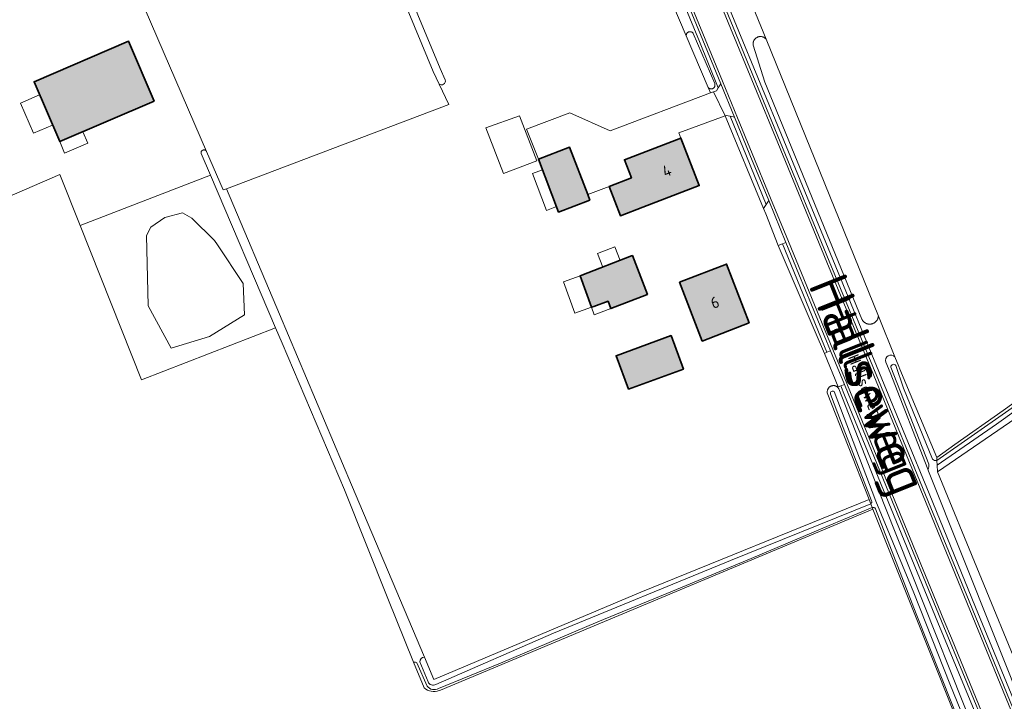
# Model space of a CAD drawing. Header units: metres. Extents: x 200031 to 204075, y 460125 to 464703.
# Tile 137 of 178: x 202958 to 203114, y 462648 to 462757. Entities that reach past the tile are written whole.
import ezdxf
from ezdxf.enums import TextEntityAlignment as Align

# ---------------------------------------------------------------- set-up
doc = ezdxf.new("R2010")
doc.units = ezdxf.units.M
doc.header["$LTSCALE"] = 2
for name, color, linetype, lineweight in [('B-WE-GR-BOS_LOOF-GV', 253, 'Continuous', 13), ('B-WE-GR-GRAS-GV', 253, 'Continuous', 13), ('B-WE-OG-BEBOUWING-GV', 253, 'Continuous', 35), ('B-WE-OG-BEBOUWING-T18', 253, 'Continuous', 18), ('B-WE-OG-BEBOUWING_LUIFEL-GV', 253, 'Continuous', 18), ('B-WE-OG-BEBOUWING_OVERBOUWING-GV', 253, 'Continuous', 18), ('B-WE-OG-TERREIN_CULTUURSCHEIDING-GV', 253, 'Continuous', 18), ('B-WE-OG-TERREIN_ERF-GV', 253, 'Continuous', 18), ('B-WE-OG-TOPOGRAFIE-T18', 250, 'Continuous', 18), ('B-WE-OG-TOPOGRAFIE-T25_2000', 250, 'Continuous', 18), ('B-WE-OG-TOPOGRAFIE-T25_2500', 250, 'Continuous', 18), ('B-WE-OG-WATER_GREPPEL-GV', 253, 'Continuous', 18), ('B-WE-OG-WATER_MEER-GV', 253, 'Continuous', 18), ('B-WE-OG-WATER_SLOOT-GV', 253, 'Continuous', 18), ('B-WE-OG-WEG-GV', 253, 'Continuous', 18), ('B-WE-VH-VERHARDING_ASFALT-GV', 253, 'Continuous', 18), ('B-WE-VH-VERHARDING_BETON-A', 254, 'Continuous', 25), ('B-WE-VH-VERHARDING_BETONSTRAATSTEEN-GV', 253, 'Continuous', 18), ('B-WE-VH-VERHARDING_GRASBETONSTEEN-GV', 253, 'Continuous', 18)]:
    doc.layers.add(name, color=color, linetype=linetype, lineweight=lineweight)
doc.styles.add('NLCS-ISO-M1000-T18', font='NLCS-ISO.ttf', dxfattribs={"height": 1.8})
doc.styles.add('NLCS-ISO-M2000-T25', font='NLCS-ISO.ttf', dxfattribs={"height": 5})
doc.styles.add('NLCS-ISO-M2500-T25', font='NLCS-ISO.ttf', dxfattribs={"height": 6.25})

msp = doc.modelspace()

# ---------------------------------------------------------------- hatches: boundary and pattern name
at = {"layer": 'B-WE-VH-VERHARDING_BETON-A'}
h = msp.add_hatch(color=256, dxfattribs=at)
h.dxf.hatch_style = 1
h.paths.add_polyline_path([(202979.02, 462743.6), (202974.95, 462753.1), (202959.96, 462746.68), (202964.03, 462737.18)])
h = msp.add_hatch(color=256, dxfattribs=at)
h.dxf.hatch_style = 1
h.paths.add_polyline_path([(203051.15, 462730.08), (203052.94, 462725.41), (203056.474, 462726.758), (203065.429, 462730.199), (203062.531, 462737.739), (203053.577, 462734.298), (203054.679, 462731.43)])
h = msp.add_hatch(color=256, dxfattribs=at)
h.dxf.hatch_style = 1
h.paths.add_polyline_path([(203039.931, 462734.397), (203043.143, 462726.004), (203048.08, 462727.904), (203047.746, 462728.777), (203044.868, 462736.297)])
h = msp.add_hatch(color=256, dxfattribs=at)
h.dxf.hatch_style = 1
h.paths.add_polyline_path([(203057.22, 462712.926), (203054.835, 462719.093), (203054.704, 462719.042), (203046.81, 462715.979), (203046.53, 462715.87), (203048.338, 462710.902), (203048.726, 462711.044), (203050.969, 462711.86), (203051.396, 462710.685), (203057.094, 462712.877)])
h = msp.add_hatch(color=256, dxfattribs=at)
h.dxf.hatch_style = 1
h.paths.add_polyline_path([(203073.377, 462708.413), (203069.783, 462717.746), (203062.308, 462714.872), (203065.901, 462705.543)])
h = msp.add_hatch(color=256, dxfattribs=at)
h.dxf.hatch_style = 1
h.paths.add_polyline_path([(203054.214, 462697.888), (203062.93, 462701.094), (203060.971, 462706.42), (203052.255, 462703.214)])

# ---------------------------------------------------------------- linework, layer by layer
at = {"layer": 'B-WE-GR-BOS_LOOF-GV', "flags": 128}
for points in [[(202967.291, 462723.87), (202977.012, 462699.388), (202998.246, 462707.638), (202987.929, 462731.838)], [(202977.769, 462722.286), (202978.484, 462723.628), (202980.716, 462725.147), (202983.485, 462725.862), (202985.003, 462725.057), (202988.575, 462721.483), (202989.045, 462720.783), (202993.131, 462714.691), (202993.309, 462709.686), (202987.772, 462706.29), (202981.699, 462704.413), (202978.037, 462711.116)]]:
    msp.add_lwpolyline(points, close=True, dxfattribs=at)
at = {"layer": 'B-WE-GR-GRAS-GV', "flags": 128}
for points in [[(202955.451, 462773.938), (202959.605, 462775.664), (202959.173, 462776.702), (202963.336, 462778.423), (202965.09, 462774.36), (202969.729, 462776.43), (202987.304, 462735.623), (202989.935, 462729.514), (202990.453, 462729.71), (203025.719, 462743.064), (203024.181, 462746.303), (203023.236, 462748.293), (203009.85, 462780.61), (202998.701, 462805.958), (202988.376, 462793.08), (202980.958, 462783.627), (202980.055, 462782.489), (202971.824, 462789.064), (202972.856, 462790.314), (202967.177, 462795.001), (202968.811, 462797.006), (202962.42, 462803.626), (202959.42, 462800.227), (202956.165, 462807.001)], [(203073.484, 462759.688), (203076.022, 462753.433), (203093.839, 462709.511), (203096.471, 462703.023), (203097.091, 462701.495), (203097.253, 462701.105), (203103.089, 462687.087), (203105.986, 462689.129), (203113.617, 462694.508), (203135.386, 462710.182)], [(203021.82, 462650.516), (203020.148, 462654.616), (203016.037, 462664.702), (203009.201, 462681.94), (202999.283, 462705.204), (202998.246, 462707.638), (202977.012, 462699.388), (202967.291, 462723.87), (202964.076, 462731.967), (202947.208, 462724.669), (202943.316, 462722.984), (202944.914, 462719.29), (202935.394, 462715.17), (202913.901, 462705.871), (202903.398, 462726.098), (202896.424, 462732.459), (202891.717, 462727.08), (202889.085, 462724.072)], [(203132.732, 462705.067), (203103.211, 462684.812), (203116.414, 462652.667)], [(203161.843, 462507.975), (203128.729, 462589.054), (203114.194, 462625.562), (203111.766, 462631.661), (203092.967, 462678.879), (203024.408, 462650.172), (203024.201, 462650.086)]]:
    msp.add_lwpolyline(points, dxfattribs=at)
at = {"layer": 'B-WE-GR-GRAS-GV'}
msp.add_lwpolyline([(203024.201, 462650.086, -0.2706729), (203021.82, 462650.516)], format="xyb", dxfattribs=at)
at = {"layer": 'B-WE-OG-BEBOUWING-GV', "flags": 128}
for points in [[(202979.02, 462743.6), (202974.95, 462753.1), (202959.96, 462746.68), (202964.03, 462737.18)], [(203051.15, 462730.08), (203052.94, 462725.41), (203056.474, 462726.758), (203065.429, 462730.199), (203062.531, 462737.739), (203053.577, 462734.298), (203054.679, 462731.43)], [(203039.931, 462734.397), (203043.143, 462726.004), (203048.08, 462727.904), (203047.746, 462728.777), (203044.868, 462736.297)], [(203057.22, 462712.926), (203054.835, 462719.093), (203054.704, 462719.042), (203046.81, 462715.979), (203046.53, 462715.87), (203048.338, 462710.902), (203048.726, 462711.044), (203050.969, 462711.86), (203051.396, 462710.685), (203057.094, 462712.877)], [(203073.377, 462708.413), (203069.783, 462717.746), (203062.308, 462714.872), (203065.901, 462705.543)], [(203054.214, 462697.888), (203062.93, 462701.094), (203060.971, 462706.42), (203052.255, 462703.214)]]:
    msp.add_lwpolyline(points, close=True, dxfattribs=at)
at = {"layer": 'B-WE-OG-BEBOUWING_LUIFEL-GV', "flags": 128}
for points in [[(202960.855, 462744.59), (202957.822, 462743.291), (202959.87, 462738.511), (202962.903, 462739.811), (202961.995, 462741.93)], [(203036.919, 462741.295), (203031.605, 462739.345), (203034.4, 462732.113), (203039.679, 462734.154)], [(202964.03, 462737.18), (202964.818, 462735.342), (202968.494, 462736.917), (202967.707, 462738.755)], [(203038.972, 462732.118), (203041.208, 462726.275), (203042.805, 462726.886), (203041.537, 462730.201), (203040.569, 462732.729)], [(203050.58, 462717.442), (203050.588, 462717.445), (203052.909, 462718.345), (203052.074, 462720.497), (203049.306, 462719.423), (203050.14, 462717.271), (203050.574, 462717.44)], [(203048.783, 462709.68), (203051.396, 462710.685), (203050.969, 462711.86), (203048.338, 462710.902)]]:
    msp.add_lwpolyline(points, close=True, dxfattribs=at)
at = {"layer": 'B-WE-OG-BEBOUWING_OVERBOUWING-GV', "flags": 128}
msp.add_lwpolyline([(203045.707, 462709.945), (203048.338, 462710.902), (203046.53, 462715.87), (203043.899, 462714.912)], close=True, dxfattribs=at)
at = {"layer": 'B-WE-OG-TERREIN_CULTUURSCHEIDING-GV', "flags": 128}
for points in [[(203021.13, 462877.715), (203027.272, 462862.701), (203038.425, 462835.623), (203044.558, 462820.774), (203050.774, 462805.617), (203056.565, 462791.443), (203064.001, 462773.453), (203071.354, 462755.566), (203078.823, 462737.362), (203086.603, 462718.461), (203094.41, 462699.563), (203101.878, 462681.357), (203109.252, 462663.315), (203116.734, 462645.1), (203121.984, 462632.346), (203122.651, 462632.072), (203124.487, 462631.665), (203123.876, 462633.196), (203122.919, 462632.715), (203117.594, 462645.305), (203101.797, 462684.898), (203101.682, 462685.194), (203095.706, 462700.55), (203095.019, 462702.173)], [(203061.242, 462758.926), (203063.366, 462753.946), (203063.363, 462753.996), (203063.364, 462754.045), (203063.368, 462754.094), (203063.377, 462754.143), (203063.39, 462754.191), (203063.406, 462754.238), (203063.427, 462754.283), (203063.45, 462754.327), (203063.478, 462754.368), (203063.508, 462754.407), (203063.542, 462754.444), (203063.578, 462754.477), (203063.617, 462754.508), (203063.658, 462754.535), (203063.702, 462754.559), (203063.747, 462754.58), (203063.794, 462754.596), (203063.841, 462754.609), (203063.89, 462754.618), (203063.94, 462754.623), (203063.989, 462754.624), (203064.039, 462754.621), (203064.088, 462754.614), (203064.136, 462754.603), (203064.183, 462754.588), (203064.229, 462754.57), (203064.274, 462754.548), (203064.316, 462754.522), (203064.356, 462754.493), (203064.394, 462754.461), (203064.429, 462754.426), (203064.461, 462754.388), (203064.481, 462754.361), (203067.883, 462746.385), (203067.898, 462746.345), (203067.912, 462746.297), (203067.922, 462746.249), (203067.928, 462746.2), (203067.93, 462746.151), (203067.928, 462746.102), (203067.922, 462746.053), (203067.913, 462746.004), (203067.899, 462745.957), (203067.881, 462745.911), (203067.86, 462745.866), (203067.835, 462745.824), (203067.807, 462745.783), (203067.776, 462745.745), (203067.742, 462745.709), (203067.705, 462745.677), (203067.665, 462745.647), (203067.623, 462745.621), (203067.58, 462745.598), (203067.534, 462745.579), (203067.487, 462745.564), (203067.439, 462745.552), (203067.391, 462745.545), (203067.341, 462745.541), (203067.292, 462745.542), (203067.243, 462745.546), (203067.194, 462745.554), (203067.147, 462745.567), (203067.1, 462745.583), (203067.055, 462745.602), (203067.011, 462745.626), (203066.97, 462745.653), (203066.931, 462745.683), (203066.894, 462745.716), (203066.861, 462745.752), (203067.221, 462744.906), (203067.688, 462745.083), (203068.146, 462745.257), (203068.46, 462745.741), (203065.465, 462753.055), (203050.608, 462788.998)], [(203096.471, 462703.023), (203093.839, 462709.511), (203093.832, 462709.437), (203093.821, 462709.364), (203093.806, 462709.291), (203093.787, 462709.219), (203093.765, 462709.148), (203093.738, 462709.079), (203093.708, 462709.011), (203093.674, 462708.945), (203093.637, 462708.88), (203093.596, 462708.818), (203093.553, 462708.758), (203093.505, 462708.701), (203093.455, 462708.646), (203093.402, 462708.594), (203093.347, 462708.545), (203093.288, 462708.499), (203093.228, 462708.456), (203093.165, 462708.416), (203093.1, 462708.38), (203093.033, 462708.348), (203092.964, 462708.319), (203092.894, 462708.293), (203092.823, 462708.272), (203092.751, 462708.255), (203092.678, 462708.241), (203092.604, 462708.231), (203092.53, 462708.226), (203092.456, 462708.224), (203092.382, 462708.226), (203092.308, 462708.233), (203092.234, 462708.243), (203092.161, 462708.257), (203092.089, 462708.275), (203092.018, 462708.297), (203091.948, 462708.323), (203091.88, 462708.352), (203091.814, 462708.385), (203091.749, 462708.422), (203091.686, 462708.462), (203091.626, 462708.505), (203091.568, 462708.552), (203091.513, 462708.602), (203091.46, 462708.654), (203091.411, 462708.709), (203091.364, 462708.767), (203091.32, 462708.827), (203091.28, 462708.89), (203091.244, 462708.955), (203091.21, 462709.021), (203091.201, 462709.041), (203075.826, 462746.63), (203073.995, 462752.471), (203073.984, 462752.538), (203073.977, 462752.606), (203073.974, 462752.674), (203073.974, 462752.742), (203073.979, 462752.809), (203073.988, 462752.877), (203074.001, 462752.944), (203074.017, 462753.01), (203074.038, 462753.075), (203074.062, 462753.138), (203074.09, 462753.2), (203074.121, 462753.26), (203074.156, 462753.319), (203074.195, 462753.375), (203074.236, 462753.429), (203074.281, 462753.48), (203074.329, 462753.529), (203074.379, 462753.574), (203074.432, 462753.617), (203074.487, 462753.656), (203074.545, 462753.693), (203074.605, 462753.725), (203074.666, 462753.754), (203074.729, 462753.78), (203074.794, 462753.802), (203074.859, 462753.819), (203074.926, 462753.833), (203074.993, 462753.843), (203075.061, 462753.85), (203075.129, 462753.852), (203075.197, 462753.85), (203075.265, 462753.844), (203075.332, 462753.834), (203075.399, 462753.82), (203075.464, 462753.802), (203075.529, 462753.781), (203075.592, 462753.756), (203075.654, 462753.727), (203075.713, 462753.694), (203075.771, 462753.658), (203075.827, 462753.619), (203075.88, 462753.576), (203075.93, 462753.531), (203075.978, 462753.482), (203076.022, 462753.433), (203073.484, 462759.688)], [(203118.605, 462623.689), (203110.81, 462642.667), (203103.281, 462660.895), (203095.866, 462678.93), (203088.481, 462696.984), (203087.884, 462698.437), (203087.455, 462698.267), (203087.362, 462698.23), (203087.376, 462698.218), (203087.421, 462698.174), (203087.463, 462698.128), (203087.502, 462698.079), (203087.537, 462698.027), (203087.57, 462697.973), (203094.76, 462679.593), (203113.526, 462632.458), (203111.766, 462631.661), (203114.194, 462625.562)]]:
    msp.add_lwpolyline(points, dxfattribs=at)
for points in [[(203069.568, 462741.273), (203075.647, 462726.591), (203076.057, 462727.213), (203072.908, 462734.876), (203070.32, 462741.198), (203069.686, 462741.317)], [(203077.963, 462720.685), (203083.814, 462707.007), (203085.276, 462703.589), (203085.691, 462703.772), (203078.628, 462720.957)]]:
    msp.add_lwpolyline(points, close=True, dxfattribs=at)
at = {"layer": 'B-WE-OG-TERREIN_CULTUURSCHEIDING-GV'}
msp.add_lwpolyline([(203095.019, 462702.173, -0.8476961), (203096.471, 462703.023)], format="xyb", dxfattribs=at)
at = {"layer": 'B-WE-OG-TERREIN_ERF-GV', "flags": 128}
for points in [[(202947.208, 462724.669), (202964.076, 462731.967), (202967.291, 462723.87), (202987.929, 462731.838), (202986.465, 462735.273), (202986.454, 462735.315), (202986.447, 462735.357), (202986.444, 462735.399), (202986.444, 462735.442), (202986.449, 462735.484), (202986.458, 462735.526), (202986.47, 462735.567), (202986.487, 462735.606), (202986.507, 462735.644), (202986.53, 462735.68), (202986.557, 462735.713), (202986.587, 462735.744), (202986.619, 462735.772), (202986.654, 462735.796), (202986.691, 462735.818), (202986.73, 462735.835), (202986.77, 462735.849), (202986.812, 462735.86), (202986.854, 462735.866), (202986.896, 462735.868), (202986.939, 462735.866), (202986.981, 462735.861), (202987.023, 462735.851), (202987.064, 462735.838), (202987.103, 462735.82), (202987.14, 462735.8), (202987.175, 462735.775), (202987.208, 462735.748), (202987.238, 462735.718), (202987.265, 462735.685), (202987.289, 462735.649), (202987.304, 462735.623), (202969.729, 462776.43)], [(203017.265, 462765.843), (203024.365, 462748.774), (203025.169, 462746.969)], [(203024.181, 462746.303), (203025.719, 462743.064), (202990.453, 462729.71), (202998.87, 462709.788), (203010.312, 462682.707), (203021.87, 462655.404), (203023.366, 462651.871), (203056.183, 462665.681), (203092.375, 462680.391), (203085.741, 462697.334), (203085.737, 462697.365), (203085.73, 462697.427), (203085.728, 462697.49), (203085.73, 462697.552), (203085.736, 462697.615), (203085.746, 462697.677), (203085.759, 462697.738), (203085.777, 462697.798), (203085.798, 462697.857), (203085.824, 462697.915), (203085.852, 462697.97), (203085.884, 462698.024), (203085.92, 462698.076), (203085.959, 462698.125), (203086.001, 462698.172), (203086.045, 462698.216), (203086.093, 462698.257), (203086.143, 462698.295), (203086.195, 462698.329), (203086.25, 462698.36), (203086.306, 462698.388), (203086.364, 462698.412), (203086.423, 462698.432), (203086.484, 462698.449), (203086.545, 462698.462), (203086.607, 462698.47), (203086.67, 462698.475), (203086.732, 462698.476), (203086.795, 462698.472), (203086.857, 462698.465), (203086.919, 462698.454), (203086.98, 462698.439), (203087.04, 462698.42), (203087.098, 462698.397), (203087.155, 462698.37), (203087.21, 462698.34), (203087.263, 462698.307), (203087.314, 462698.27), (203087.362, 462698.23), (203087.455, 462698.267), (203085.276, 462703.589), (203083.814, 462707.007), (203077.963, 462720.685), (203076.009, 462725.717), (203075.647, 462726.591), (203069.568, 462741.273), (203062.215, 462738.56), (203062.531, 462737.739), (203065.429, 462730.199), (203056.474, 462726.758), (203052.94, 462725.41), (203051.15, 462730.08), (203047.746, 462728.777), (203048.08, 462727.904), (203043.143, 462726.004), (203039.931, 462734.397), (203038.061, 462739.167), (203044.904, 462741.757), (203051.314, 462738.877), (203067.221, 462744.906), (203066.861, 462745.752), (203063.366, 462753.946), (203061.242, 462758.926)]]:
    msp.add_lwpolyline(points, dxfattribs=at)
for points in [[(202964.03, 462737.18), (202959.96, 462746.68), (202974.95, 462753.1), (202979.02, 462743.6)], [(203057.22, 462712.926), (203057.094, 462712.877), (203051.396, 462710.685), (203050.969, 462711.86), (203048.726, 462711.044), (203048.338, 462710.902), (203046.53, 462715.87), (203046.81, 462715.979), (203054.704, 462719.042), (203054.835, 462719.093)], [(203073.377, 462708.413), (203065.901, 462705.543), (203062.308, 462714.872), (203069.783, 462717.746)], [(203054.214, 462697.888), (203052.255, 462703.214), (203060.971, 462706.42), (203062.93, 462701.094)]]:
    msp.add_lwpolyline(points, close=True, dxfattribs=at)
at = {"layer": 'B-WE-OG-TERREIN_ERF-GV'}
msp.add_lwpolyline([(203025.169, 462746.969, -0.6857508), (203024.181, 462746.303)], format="xyb", dxfattribs=at)
at = {"layer": 'B-WE-OG-WATER_GREPPEL-GV', "flags": 128}
for points in [[(203009.85, 462780.61), (203023.236, 462748.293), (203024.181, 462746.303)], [(203025.169, 462746.969), (203024.365, 462748.774), (203017.265, 462765.843)], [(202990.453, 462729.71), (202989.935, 462729.514), (202987.304, 462735.623), (202987.289, 462735.649), (202987.265, 462735.685), (202987.238, 462735.718), (202987.208, 462735.748), (202987.175, 462735.775), (202987.14, 462735.8), (202987.103, 462735.82), (202987.064, 462735.838), (202987.023, 462735.851), (202986.981, 462735.861), (202986.939, 462735.866), (202986.896, 462735.868), (202986.854, 462735.866), (202986.812, 462735.86), (202986.77, 462735.849), (202986.73, 462735.835), (202986.691, 462735.818), (202986.654, 462735.796), (202986.619, 462735.772), (202986.587, 462735.744), (202986.557, 462735.713), (202986.53, 462735.68), (202986.507, 462735.644), (202986.487, 462735.606), (202986.47, 462735.567), (202986.458, 462735.526), (202986.449, 462735.484), (202986.444, 462735.442), (202986.444, 462735.399), (202986.447, 462735.357), (202986.454, 462735.315), (202986.465, 462735.273), (202987.929, 462731.838), (202998.246, 462707.638), (202999.283, 462705.204), (203009.201, 462681.94), (203016.037, 462664.702), (203020.148, 462654.616)], [(203021.87, 462655.404), (203010.312, 462682.707), (202998.87, 462709.788), (202990.453, 462729.71)], [(203095.815, 462701.416), (203101.824, 462686.013)], [(203102.426, 462686.803), (203097.796, 462698.083), (203096.616, 462701.647)], [(203086.26, 462697.141), (203088.002, 462692.51), (203092.769, 462680.209)], [(203112.601, 462632.85), (203105.191, 462651.182), (203099.483, 462665.603), (203093.424, 462680.133), (203086.81, 462697.523)], [(203101.682, 462685.194), (203101.797, 462684.898), (203117.594, 462645.305), (203122.919, 462632.715), (203123.876, 462633.196), (203123.794, 462633.402), (203116.414, 462652.667), (203103.211, 462684.812), (203103.156, 462685.832), (203103.116, 462686.575)], [(203024.102, 462650.434), (203033.927, 462654.465), (203049.338, 462660.988), (203061.188, 462665.856), (203073.67, 462671.042), (203086.059, 462676.292), (203092.873, 462679.118), (203092.629, 462679.742), (203070.382, 462670.714), (203042.318, 462659.224), (203023.669, 462651.065)], [(203092.629, 462679.742), (203092.873, 462679.118)], [(203093.379, 462678.943), (203099.856, 462662.265), (203107.426, 462643.14), (203111.676, 462632.588)], [(203020.662, 462654.479), (203022.307, 462650.811)], [(203022.434, 462651.469), (203021.108, 462654.64)]]:
    msp.add_lwpolyline(points, dxfattribs=at)
msp.add_lwpolyline([(203066.861, 462745.752), (203066.894, 462745.716), (203066.931, 462745.683), (203066.97, 462745.653), (203067.011, 462745.626), (203067.055, 462745.602), (203067.1, 462745.583), (203067.147, 462745.567), (203067.194, 462745.554), (203067.243, 462745.546), (203067.292, 462745.542), (203067.341, 462745.541), (203067.391, 462745.545), (203067.439, 462745.552), (203067.487, 462745.564), (203067.534, 462745.579), (203067.58, 462745.598), (203067.623, 462745.621), (203067.665, 462745.647), (203067.705, 462745.677), (203067.742, 462745.709), (203067.776, 462745.745), (203067.807, 462745.783), (203067.835, 462745.824), (203067.86, 462745.866), (203067.881, 462745.911), (203067.899, 462745.957), (203067.913, 462746.004), (203067.922, 462746.053), (203067.928, 462746.102), (203067.93, 462746.151), (203067.928, 462746.2), (203067.922, 462746.249), (203067.912, 462746.297), (203067.898, 462746.345), (203067.883, 462746.385), (203064.481, 462754.361), (203064.461, 462754.388), (203064.429, 462754.426), (203064.394, 462754.461), (203064.356, 462754.493), (203064.316, 462754.522), (203064.274, 462754.548), (203064.229, 462754.57), (203064.183, 462754.588), (203064.136, 462754.603), (203064.088, 462754.614), (203064.039, 462754.621), (203063.989, 462754.624), (203063.94, 462754.623), (203063.89, 462754.618), (203063.841, 462754.609), (203063.794, 462754.596), (203063.747, 462754.58), (203063.702, 462754.559), (203063.658, 462754.535), (203063.617, 462754.508), (203063.578, 462754.477), (203063.542, 462754.444), (203063.508, 462754.407), (203063.478, 462754.368), (203063.45, 462754.327), (203063.427, 462754.283), (203063.406, 462754.238), (203063.39, 462754.191), (203063.377, 462754.143), (203063.368, 462754.094), (203063.364, 462754.045), (203063.363, 462753.996), (203063.366, 462753.946)], close=True, dxfattribs=at)
at = {"layer": 'B-WE-OG-WATER_GREPPEL-GV'}
for points in [[(203024.181, 462746.303, 0.6857508), (203025.169, 462746.969)], [(203096.616, 462701.647, 0.7548168), (203095.815, 462701.416)], [(203086.81, 462697.523, 0.794717), (203086.26, 462697.141)], [(203103.116, 462686.575, -0.2375986), (203102.426, 462686.803)], [(203101.824, 462686.013, -0.1556341), (203101.682, 462685.194)], [(203092.769, 462680.209, -0.3314423), (203092.629, 462679.742)], [(203092.873, 462679.118, -0.4081225), (203093.379, 462678.943)], [(203021.108, 462654.64, -0.4128428), (203021.87, 462655.404)], [(203020.148, 462654.616, -0.2197869), (203020.662, 462654.479)], [(203022.307, 462650.811, 0.3954461), (203024.102, 462650.434)], [(203023.669, 462651.065, -0.4314814), (203022.434, 462651.469)]]:
    msp.add_lwpolyline(points, format="xyb", dxfattribs=at)
at = {"layer": 'B-WE-OG-WATER_MEER-GV', "flags": 128}
msp.add_lwpolyline([(202987.772, 462706.29), (202993.309, 462709.686), (202993.131, 462714.691), (202989.045, 462720.783), (202988.575, 462721.483), (202985.003, 462725.057), (202983.485, 462725.862), (202980.716, 462725.147), (202978.484, 462723.628), (202977.769, 462722.286), (202978.037, 462711.116), (202981.699, 462704.413)], close=True, dxfattribs=at)
at = {"layer": 'B-WE-OG-WATER_SLOOT-GV', "flags": 128}
for points in [[(203162.981, 462784.554), (203158.254, 462796.287), (203151.4, 462812.774), (203147.123, 462822.485), (203139.23, 462842.219), (203134.352, 462853.892), (203124.958, 462876.302), (203117.71, 462895.431), (203116.95, 462895.52), (203122.189, 462881.902), (203129.03, 462865.368), (203137.843, 462844.396), (203145.265, 462825.765), (203146.288, 462823.342), (203146.69, 462822.389), (203157.919, 462795.775), (203162.619, 462784.427), (203151.799, 462780.715), (203173.208, 462736.714), (203135.386, 462710.182), (203113.617, 462694.508), (203105.986, 462689.129), (203103.089, 462687.087)], [(203103.156, 462685.832), (203112.557, 462692.34), (203128.412, 462703.711), (203149.726, 462718.11), (203162.491, 462727.196), (203174.92, 462736.123), (203180.531, 462739.579)], [(203103.116, 462686.575), (203114.54, 462694.592), (203136.714, 462710.378), (203163.073, 462728.596), (203173.78, 462736.287)], [(203173.78, 462736.287), (203163.073, 462728.596), (203136.714, 462710.378), (203114.54, 462694.592), (203103.116, 462686.575), (203103.156, 462685.832)], [(203128.412, 462703.711), (203112.557, 462692.34), (203103.156, 462685.832), (203103.211, 462684.812), (203132.732, 462705.067)], [(203103.116, 462686.575), (203103.089, 462687.087), (203097.253, 462701.105), (203097.091, 462701.495), (203096.471, 462703.023)], [(203095.019, 462702.173), (203095.706, 462700.55)], [(203101.824, 462686.013), (203095.815, 462701.416)], [(203096.616, 462701.647), (203097.796, 462698.083), (203102.426, 462686.803)], [(203095.706, 462700.55), (203101.682, 462685.194)], [(203113.526, 462632.458), (203094.76, 462679.593), (203087.57, 462697.973), (203087.537, 462698.027), (203087.502, 462698.079), (203087.463, 462698.128), (203087.421, 462698.174), (203087.376, 462698.218), (203087.362, 462698.23), (203087.314, 462698.27), (203087.263, 462698.307), (203087.21, 462698.34), (203087.155, 462698.37), (203087.098, 462698.397), (203087.04, 462698.42), (203086.98, 462698.439), (203086.919, 462698.454), (203086.857, 462698.465), (203086.795, 462698.472), (203086.732, 462698.476), (203086.67, 462698.475), (203086.607, 462698.47), (203086.545, 462698.462), (203086.484, 462698.449), (203086.423, 462698.432), (203086.364, 462698.412), (203086.306, 462698.388), (203086.25, 462698.36), (203086.195, 462698.329), (203086.143, 462698.295), (203086.093, 462698.257), (203086.045, 462698.216), (203086.001, 462698.172), (203085.959, 462698.125), (203085.92, 462698.076), (203085.884, 462698.024), (203085.852, 462697.97), (203085.824, 462697.915), (203085.798, 462697.857), (203085.777, 462697.798), (203085.759, 462697.738), (203085.746, 462697.677), (203085.736, 462697.615), (203085.73, 462697.552), (203085.728, 462697.49), (203085.73, 462697.427), (203085.737, 462697.365), (203085.741, 462697.334), (203092.375, 462680.391), (203092.629, 462679.742)], [(203092.769, 462680.209), (203088.002, 462692.51), (203086.26, 462697.141)], [(203086.81, 462697.523), (203093.424, 462680.133), (203099.483, 462665.603), (203105.191, 462651.182), (203112.601, 462632.85)], [(203103.089, 462687.087), (203103.116, 462686.575)], [(203023.669, 462651.065), (203042.318, 462659.224), (203070.382, 462670.714), (203092.629, 462679.742), (203092.375, 462680.391), (203056.183, 462665.681), (203023.366, 462651.871), (203021.87, 462655.404)], [(203024.201, 462650.086), (203024.408, 462650.172), (203092.967, 462678.879), (203092.873, 462679.118), (203086.059, 462676.292), (203073.67, 462671.042), (203061.188, 462665.856), (203049.338, 462660.988), (203033.927, 462654.465), (203024.102, 462650.434)], [(203092.873, 462679.118), (203092.967, 462678.879), (203111.766, 462631.661)], [(203111.676, 462632.588), (203107.426, 462643.14), (203099.856, 462662.265), (203093.379, 462678.943)], [(203020.148, 462654.616), (203021.82, 462650.516)], [(203022.307, 462650.811), (203020.662, 462654.479)], [(203021.108, 462654.64), (203022.434, 462651.469)]]:
    msp.add_lwpolyline(points, dxfattribs=at)
msp.add_lwpolyline([(203076.022, 462753.433), (203075.978, 462753.482), (203075.93, 462753.531), (203075.88, 462753.576), (203075.827, 462753.619), (203075.771, 462753.658), (203075.713, 462753.694), (203075.654, 462753.727), (203075.592, 462753.756), (203075.529, 462753.781), (203075.464, 462753.802), (203075.399, 462753.82), (203075.332, 462753.834), (203075.265, 462753.844), (203075.197, 462753.85), (203075.129, 462753.852), (203075.061, 462753.85), (203074.993, 462753.843), (203074.926, 462753.833), (203074.859, 462753.819), (203074.794, 462753.802), (203074.729, 462753.78), (203074.666, 462753.754), (203074.605, 462753.725), (203074.545, 462753.693), (203074.487, 462753.656), (203074.432, 462753.617), (203074.379, 462753.574), (203074.329, 462753.529), (203074.281, 462753.48), (203074.236, 462753.429), (203074.195, 462753.375), (203074.156, 462753.319), (203074.121, 462753.26), (203074.09, 462753.2), (203074.062, 462753.138), (203074.038, 462753.075), (203074.017, 462753.01), (203074.001, 462752.944), (203073.988, 462752.877), (203073.979, 462752.809), (203073.974, 462752.742), (203073.974, 462752.674), (203073.977, 462752.606), (203073.984, 462752.538), (203073.995, 462752.471), (203075.826, 462746.63), (203091.201, 462709.041), (203091.21, 462709.021), (203091.244, 462708.955), (203091.28, 462708.89), (203091.32, 462708.827), (203091.364, 462708.767), (203091.411, 462708.709), (203091.46, 462708.654), (203091.513, 462708.602), (203091.568, 462708.552), (203091.626, 462708.505), (203091.686, 462708.462), (203091.749, 462708.422), (203091.814, 462708.385), (203091.88, 462708.352), (203091.948, 462708.323), (203092.018, 462708.297), (203092.089, 462708.275), (203092.161, 462708.257), (203092.234, 462708.243), (203092.308, 462708.233), (203092.382, 462708.226), (203092.456, 462708.224), (203092.53, 462708.226), (203092.604, 462708.231), (203092.678, 462708.241), (203092.751, 462708.255), (203092.823, 462708.272), (203092.894, 462708.293), (203092.964, 462708.319), (203093.033, 462708.348), (203093.1, 462708.38), (203093.165, 462708.416), (203093.228, 462708.456), (203093.288, 462708.499), (203093.347, 462708.545), (203093.402, 462708.594), (203093.455, 462708.646), (203093.505, 462708.701), (203093.553, 462708.758), (203093.596, 462708.818), (203093.637, 462708.88), (203093.674, 462708.945), (203093.708, 462709.011), (203093.738, 462709.079), (203093.765, 462709.148), (203093.787, 462709.219), (203093.806, 462709.291), (203093.821, 462709.364), (203093.832, 462709.437), (203093.839, 462709.511)], close=True, dxfattribs=at)
at = {"layer": 'B-WE-OG-WATER_SLOOT-GV'}
for points in [[(203096.471, 462703.023, 0.8476961), (203095.019, 462702.173)], [(203095.815, 462701.416, -0.7548168), (203096.616, 462701.647)], [(203086.26, 462697.141, -0.794717), (203086.81, 462697.523)], [(203102.426, 462686.803, 0.2375986), (203103.116, 462686.575)], [(203101.682, 462685.194, 0.1556341), (203101.824, 462686.013)], [(203092.629, 462679.742, 0.3314423), (203092.769, 462680.209)], [(203093.379, 462678.943, 0.4081225), (203092.873, 462679.118)], [(203021.87, 462655.404, 0.4128428), (203021.108, 462654.64)], [(203020.662, 462654.479, 0.2197869), (203020.148, 462654.616)], [(203024.102, 462650.434, -0.3954461), (203022.307, 462650.811)], [(203022.434, 462651.469, 0.4314814), (203023.669, 462651.065)], [(203021.82, 462650.516, 0.2706729), (203024.201, 462650.086)]]:
    msp.add_lwpolyline(points, format="xyb", dxfattribs=at)
at = {"layer": 'B-WE-OG-WEG-GV', "flags": 128}
for points in [[(203020.554, 462877.539), (203026.717, 462862.473), (203032.524, 462848.386), (203037.87, 462835.394), (203044.003, 462820.545), (203050.219, 462805.389), (203056.01, 462791.215), (203063.446, 462773.224), (203070.799, 462755.338), (203078.268, 462737.134), (203086.048, 462718.232), (203093.855, 462699.334), (203101.323, 462681.129), (203108.697, 462663.088), (203116.179, 462644.872), (203121.204, 462632.666), (203121.984, 462632.346), (203116.734, 462645.1), (203109.252, 462663.315), (203101.878, 462681.357), (203094.41, 462699.563)], [(203094.41, 462699.563), (203086.603, 462718.461), (203078.823, 462737.362), (203071.354, 462755.566), (203064.001, 462773.453), (203056.565, 462791.443), (203050.774, 462805.617), (203044.558, 462820.774), (203038.425, 462835.623), (203027.272, 462862.701), (203021.13, 462877.715)], [(203119.16, 462623.916), (203111.365, 462642.896), (203103.836, 462661.123), (203096.421, 462679.157), (203089.036, 462697.212), (203088.442, 462698.659), (203087.884, 462698.437), (203088.481, 462696.984), (203095.866, 462678.93), (203103.281, 462660.895), (203110.81, 462642.667), (203118.605, 462623.689)]]:
    msp.add_lwpolyline(points, dxfattribs=at)
for points in [[(203032.545, 462832.983), (203050.608, 462788.998), (203065.465, 462753.055), (203068.46, 462745.741), (203068.857, 462746.354), (203066.02, 462753.283), (203058.6, 462771.247), (203051.163, 462789.226), (203045.273, 462803.561), (203039.115, 462818.552), (203033.115, 462833.173)], [(203076.457, 462727.82), (203073.463, 462735.103), (203071.022, 462741.066), (203070.32, 462741.198), (203072.908, 462734.876), (203076.057, 462727.213)], [(203086.241, 462704.013), (203081.244, 462716.175), (203079.184, 462721.185), (203078.628, 462720.957), (203085.691, 462703.772)]]:
    msp.add_lwpolyline(points, close=True, dxfattribs=at)
at = {"layer": 'B-WE-VH-VERHARDING_ASFALT-GV', "flags": 128}
for points in [[(203115.791, 462644.731), (203108.323, 462662.924), (203100.932, 462680.992), (203093.483, 462699.167), (203085.663, 462718.037), (203077.92, 462736.987), (203070.416, 462755.19), (203063.071, 462773.083)], [(203058.979, 462771.404), (203066.376, 462753.447), (203069.118, 462746.756), (203071.486, 462740.978), (203073.822, 462735.279), (203076.728, 462728.231), (203079.568, 462721.342), (203081.641, 462716.314), (203086.625, 462704.182), (203088.831, 462698.813), (203089.417, 462697.386), (203096.825, 462679.284), (203104.227, 462661.249), (203105.411, 462658.381), (203111.743, 462643.041)]]:
    msp.add_lwpolyline(points, dxfattribs=at)
at = {"layer": 'B-WE-VH-VERHARDING_BETONSTRAATSTEEN-GV', "flags": 128}
for points in [[(203069.568, 462741.273), (203069.686, 462741.317), (203070.32, 462741.198), (203071.022, 462741.066), (203068.857, 462746.354), (203068.46, 462745.741), (203068.146, 462745.257), (203067.688, 462745.083)], [(203039.931, 462734.397), (203044.868, 462736.297), (203047.746, 462728.777), (203051.15, 462730.08), (203054.679, 462731.43), (203053.577, 462734.298), (203062.531, 462737.739), (203062.215, 462738.56), (203069.568, 462741.273), (203067.688, 462745.083), (203067.221, 462744.906), (203051.314, 462738.877), (203044.904, 462741.757), (203038.061, 462739.167)], [(203077.963, 462720.685), (203078.628, 462720.957), (203079.184, 462721.185), (203076.457, 462727.82), (203076.057, 462727.213), (203075.647, 462726.591), (203076.009, 462725.717)], [(203085.276, 462703.589), (203087.455, 462698.267), (203087.884, 462698.437), (203088.442, 462698.659), (203086.241, 462704.013), (203085.691, 462703.772)]]:
    msp.add_lwpolyline(points, close=True, dxfattribs=at)
at = {"layer": 'B-WE-VH-VERHARDING_GRASBETONSTEEN-GV', "flags": 128}
for points in [[(203020.204, 462877.432), (203020.757, 462876.074), (203023.296, 462869.835), (203024.961, 462865.741), (203026.334, 462862.368), (203037.514, 462835.233), (203043.624, 462820.402), (203049.821, 462805.25), (203055.635, 462791.069), (203063.071, 462773.083), (203070.416, 462755.19), (203077.92, 462736.987), (203085.663, 462718.037)], [(203085.663, 462718.037), (203093.483, 462699.167), (203100.932, 462680.992), (203108.323, 462662.924), (203115.791, 462644.731), (203121.053, 462631.993), (203121.089, 462632.008), (203121.417, 462632.147), (203121.204, 462632.666), (203116.179, 462644.872), (203108.697, 462663.088), (203101.323, 462681.129), (203093.855, 462699.334), (203086.048, 462718.232), (203078.268, 462737.134), (203070.799, 462755.338), (203063.446, 462773.224), (203056.01, 462791.215), (203050.219, 462805.389), (203044.003, 462820.545), (203037.87, 462835.394), (203032.524, 462848.386), (203026.717, 462862.473), (203020.554, 462877.539)], [(203058.6, 462771.247), (203066.02, 462753.283), (203068.857, 462746.354), (203071.022, 462741.066), (203073.463, 462735.103), (203076.457, 462727.82), (203079.184, 462721.185), (203081.244, 462716.175), (203086.241, 462704.013), (203088.442, 462698.659), (203089.036, 462697.212), (203096.421, 462679.157), (203103.836, 462661.123), (203111.365, 462642.896)], [(203111.743, 462643.041), (203105.411, 462658.381), (203104.227, 462661.249), (203096.825, 462679.284), (203089.417, 462697.386), (203088.831, 462698.813), (203086.625, 462704.182), (203081.641, 462716.314), (203079.568, 462721.342), (203076.728, 462728.231), (203073.822, 462735.279), (203071.486, 462740.978), (203069.118, 462746.756), (203066.376, 462753.447), (203058.979, 462771.404)]]:
    msp.add_lwpolyline(points, dxfattribs=at)

# ---------------------------------------------------------------- texts
at = {"layer": 'B-WE-OG-BEBOUWING-T18', "style": 'NLCS-ISO-M1000-T18'}
for s, rotation, p in [('4', 21, (203060.286, 462732.548)), ('6', 21.1, (203067.918, 462711.67))]:
    msp.add_text(s, height=1.8, rotation=rotation, dxfattribs=at).set_placement(p, align=Align.MIDDLE)
at = {"layer": 'B-WE-OG-TOPOGRAFIE-T18', "style": 'NLCS-ISO-M1000-T18'}
msp.add_text('Hallseweg', height=1.8, rotation=291.8, dxfattribs=at).set_placement((203091.484, 462698.335), align=Align.MIDDLE)
at = {"layer": 'B-WE-OG-TOPOGRAFIE-T25_2000', "style": 'NLCS-ISO-M2000-T25'}
msp.add_text('Hallseweg', height=5, rotation=291.8, dxfattribs=at).set_placement((203091.484, 462698.335), align=Align.MIDDLE)
at = {"layer": 'B-WE-OG-TOPOGRAFIE-T25_2500', "style": 'NLCS-ISO-M2500-T25'}
msp.add_text('Hallseweg', height=6.25, rotation=291.8, dxfattribs=at).set_placement((203091.484, 462698.335), align=Align.MIDDLE)

doc.saveas('drawing.dxf')
